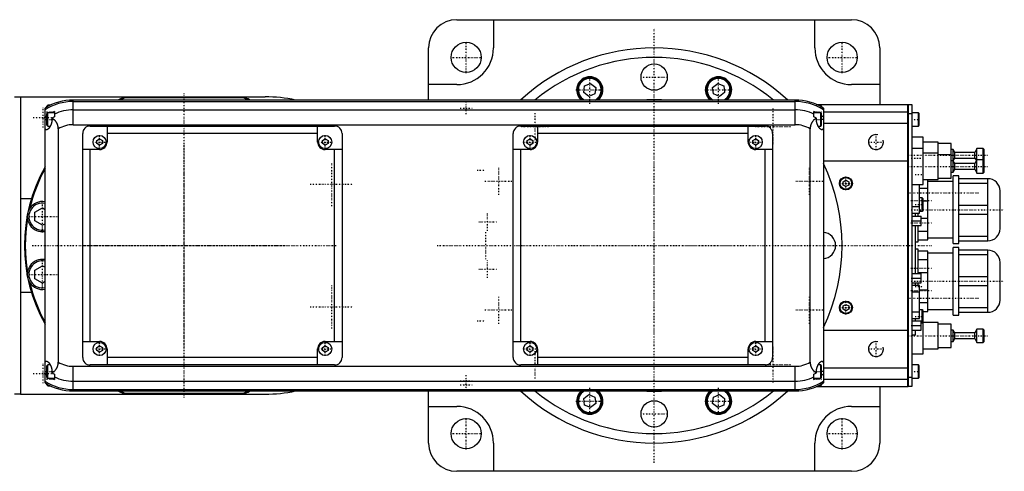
# Model space of a CAD drawing. Extents: x -705 to 186, y -120 to 120.
# Tile 3 of 3: x -338 to 186, y -120 to 120. Entities that reach past the tile are written whole.
import ezdxf

# ---------------------------------------------------------------- set-up
doc = ezdxf.new("R2010")
doc.units = 0
doc.linetypes.add('CENTER', pattern=[1.5, 0.45, -0.5, 0.05, -0.5])
for name, color, linetype in [('AM_0', 7, 'CONTINUOUS'), ('AM_10', 7, 'CONTINUOUS'), ('AM_7', 7, 'CENTER')]:
    doc.layers.add(name, color=color, linetype=linetype)

msp = doc.modelspace()

# ---------------------------------------------------------------- linework, layer by layer
at = {"layer": 'AM_0', "color": 7, "linetype": 'CONTINUOUS'}
for p, q in [((-105, 120), (105, 120)), ((-85.5, 120), (-85.5, 105)), ((85.5, 105), (85.5, 120)), ((-120, 77.32), (-120, 105)), ((120, 105), (120, 75)), ((-105, 85.5), (-120, 85.5)), ((-37.45, 81.36), (-37, 84.8)), ((-37, 84.8), (-33.8, 86.12)), ((-33.8, 86.12), (-31.05, 84.01)), ((-31.05, 84.01), (-31.5, 80.58)), ((31.05, 84.01), (33.8, 86.12)), ((31.5, 80.58), (31.05, 84.01)), ((33.8, 86.12), (37, 84.8)), ((37, 84.8), (37.45, 81.36)), ((120, 85.5), (105, 85.5)), ((-340.31, 78.97), (-337, 78.97)), ((-337, 79), (-207, 79)), ((-337, 79), (-337, -79)), ((-34.7, 79.25), (-37.45, 81.36)), ((-31.5, 80.58), (-34.7, 79.25)), ((34.7, 79.25), (31.5, 80.58)), ((37.45, 81.36), (34.7, 79.25)), ((-322.6, 74.5), (-323, 74.1)), ((-323, 73.62), (-323, 74.1)), ((-321.32, 74.5), (-322.6, 74.5)), ((-322.6, 73.84), (-322.6, 74.5)), ((75, 77.32), (-309, 77.32)), ((-309, 64.2), (-309, 77.32)), ((-309, 76.54), (75, 76.54)), ((-217.4, 78.5), (-282.6, 78.5)), ((75, 64.2), (75, 77.32)), ((86.23, 75), (135, 75)), ((88.6, 74.5), (87.32, 74.5)), ((89, 74.1), (88.6, 74.5)), ((88.6, 73.84), (88.6, 74.5)), ((89, 73.62), (89, 74.1)), ((135, -75), (135, 75)), ((135, 74.95), (135.05, 74.95)), ((135.05, 75), (137, 75)), ((135.05, 75), (135.05, -75)), ((137, 75), (137, -75)), ((-324, -73.02), (-324, 73.02)), ((-322.6, 70.5), (-323, 70.1)), ((-323, 63.9), (-323, 70.1)), ((-319, 70.5), (-322.6, 70.5)), ((-322.6, 63.5), (-322.6, 70.5)), ((-319, 71.21), (-319, 68.39)), ((-309, 72.1), (75, 72.1)), ((85, 68.39), (85, 71.21)), ((88.6, 70.5), (85, 70.5)), ((89, 70.1), (88.6, 70.5)), ((88.6, 63.5), (88.6, 70.5)), ((89, 63.9), (89, 70.1)), ((90, 73.02), (90, -73.02)), ((90, 71), (135, 71)), ((135, 69.95), (135.05, 69.95)), ((137, 70), (135.05, 70)), ((140.6, 70.5), (137, 70.5)), ((141, 70.1), (140.6, 70.5)), ((140.6, 63.5), (140.6, 70.5)), ((141, 63.9), (141, 70.1)), ((-324, 67), (-323, 67)), ((-323, 63.9), (-322.6, 63.5)), ((-322.6, 63.5), (-321.2, 63.5)), ((-320.34, 67.64), (-320.34, 67)), ((-309, 64.2), (75, 64.2)), ((-300, 63.5), (-170, 63.5)), ((-291, 63.5), (-291, 55)), ((-179, 55), (-179, 63.5)), ((-71, 63.5), (59, 63.5)), ((-62, 63.5), (-62, 55)), ((50, 55), (50, 63.5)), ((86.34, 67), (86.34, 67.64)), ((87.2, 63.5), (88.6, 63.5)), ((88.6, 63.5), (89, 63.9)), ((90, 67), (89, 67)), ((90, 65), (135, 65)), ((137, 63.5), (140.6, 63.5)), ((140.6, 63.5), (141, 63.9)), ((-317, 61.92), (-317, -61.92)), ((-304, -59.5), (-304, 59.5)), ((-179, 59.5), (-291, 59.5)), ((-166, 59.5), (-166, -59.5)), ((-75, -59.5), (-75, 59.5)), ((50, 59.5), (-62, 59.5)), ((63, 59.5), (63, -59.5)), ((83, -61.92), (83, 61.92)), ((-296.5, 55.87), (-295, 56.73)), ((-296.5, 54.13), (-296.5, 55.87)), ((-295, 53.27), (-296.5, 54.13)), ((-295, 56.73), (-293.5, 55.87)), ((-293.5, 54.13), (-295, 53.27)), ((-293.5, 55.87), (-293.5, 54.13)), ((-176.5, 55.87), (-175, 56.73)), ((-176.5, 54.13), (-176.5, 55.87)), ((-175, 53.27), (-176.5, 54.13)), ((-175, 56.73), (-173.5, 55.87)), ((-173.5, 54.13), (-175, 53.27)), ((-173.5, 55.87), (-173.5, 54.13)), ((-67.5, 55.87), (-66, 56.73)), ((-67.5, 54.13), (-67.5, 55.87)), ((-66, 53.27), (-67.5, 54.13)), ((-66, 56.73), (-64.5, 55.87)), ((-64.5, 54.13), (-66, 53.27)), ((-64.5, 55.87), (-64.5, 54.13)), ((52.5, 55.87), (54, 56.73)), ((52.5, 54.13), (52.5, 55.87)), ((54, 53.27), (52.5, 54.13)), ((54, 56.73), (55.5, 55.87)), ((55.5, 54.13), (54, 53.27)), ((55.5, 55.87), (55.5, 54.13)), ((143, 57.5), (137, 57.5)), ((143, 32.5), (143, 57.5)), ((151, 55), (143, 55)), ((151, 35), (151, 55)), ((158, 54.25), (151, 54.25)), ((158, 35.75), (158, 54.25)), ((-295, 51), (-304, 51)), ((-300, -51), (-300, 51)), ((-166, 51), (-175, 51)), ((-170, -51), (-170, 51)), ((-66, 51), (-75, 51)), ((-71, -51), (-71, 51)), ((63, 51), (54, 51)), ((59, -51), (59, 51)), ((143, 51.5), (137, 51.5)), ((151, 49), (143, 49)), ((158, 48.25), (151, 48.25)), ((159.1, 51), (158, 51)), ((160, 49.5), (159.1, 51)), ((159.1, 39), (159.1, 51)), ((170.5, 49.5), (160, 49.5)), ((160, 46.5), (160, 49.5)), ((171.7, 51.5), (170.5, 49.5)), ((170.5, 46.5), (170.5, 49.5)), ((175, 51.5), (171.7, 51.5)), ((171.7, 38.5), (171.7, 51.5)), ((175.5, 51), (175, 51.5)), ((175, 38.5), (175, 51.5)), ((175.5, 39), (175.5, 51)), ((90, 45), (135, 45)), ((159.1, 45), (158, 45)), ((159.1, 45), (160, 46.5)), ((160, 43.5), (159.1, 45)), ((160, 46.5), (170.5, 46.5)), ((170.5, 43.5), (160, 43.5)), ((160, 40.5), (160, 43.5)), ((170.5, 46.5), (171.4, 45)), ((171.7, 45.5), (170.5, 43.5)), ((170.5, 40.5), (170.5, 43.5)), ((175, 45.5), (171.7, 45.5)), ((175.5, 45), (175, 45.5)), ((158, 39), (159.1, 39)), ((162, 37), (159, 37)), ((159, 1), (159, 37)), ((159.1, 39), (160, 40.5)), ((160, 40.5), (170.5, 40.5)), ((162, 1), (162, 37)), ((170.5, 40.5), (171.7, 38.5)), ((171.7, 38.5), (175, 38.5)), ((175, 38.5), (175.5, 39)), ((100.5, 33.87), (102, 34.73)), ((100.5, 32.13), (100.5, 33.87)), ((102, 31.27), (100.5, 32.13)), ((102, 34.73), (103.5, 33.87)), ((103.5, 32.13), (102, 31.27)), ((103.5, 33.87), (103.5, 32.13)), ((137, 32.5), (143, 32.5)), ((141.1, 17.26), (141.1, 32.5)), ((143, 35), (151, 35)), ((145.5, 3), (145.5, 35)), ((159, 34), (145.5, 34)), ((151, 35.75), (158, 35.75)), ((177.5, 35.5), (162, 35.5)), ((162, 33.2), (177.5, 33.2)), ((177.5, 2.5), (177.5, 35.5)), ((141.1, 30.49), (145.5, 30.49)), ((184, 9), (184, 29)), ((-337, 25), (-331.24, 25)), ((142.6, 25.25), (141.1, 25.25)), ((143, 24.85), (142.6, 25.25)), ((142.6, 18.25), (142.6, 25.25)), ((143, 18.65), (143, 24.85)), ((145.5, 23.51), (143, 23.51)), ((177.5, 21.3), (162, 21.3)), ((-329.45, 17.66), (-325.45, 19.97)), ((-329.45, 13.04), (-329.45, 17.66)), ((-325.45, 19.97), (-324, 19.13)), ((137, 20.66), (141.1, 20.66)), ((137, 17.26), (141.1, 17.26)), ((139, 15.67), (139, 17.27)), ((140.5, 15.65), (140.5, 17.26)), ((141.1, 18.25), (142.6, 18.25)), ((142.6, 18.25), (143, 18.65)), ((162, 16.7), (177.5, 16.7)), ((-325.45, 10.73), (-329.45, 13.04)), ((-324, 11.57), (-325.45, 10.73)), ((137, 15.65), (142, 15.65)), ((137, 13.15), (142, 13.15)), ((137, 10.65), (142, 10.65)), ((139, -14.91), (139, 10.66)), ((140.5, 2), (140.5, 10.65)), ((142, 10.65), (142, 15.65)), ((142, 14.49), (145.5, 14.49)), ((145.5, 7.51), (140.5, 7.51)), ((139, 2), (140.5, 2)), ((140.5, 3), (145.5, 3)), ((145.5, 4), (159, 4)), ((159, 1), (162, 1)), ((177.5, 4.8), (162, 4.8)), ((162, 2.5), (177.5, 2.5)), ((140.5, -2), (139, -2)), ((140.5, -14.9), (140.5, -2)), ((145.5, -3), (140.5, -3)), ((145.5, -35), (145.5, -3)), ((159, -4), (145.5, -4)), ((162, -1), (159, -1)), ((159, -37), (159, -1)), ((162, -37), (162, -1)), ((177.5, -2.5), (162, -2.5)), ((162, -4.8), (177.5, -4.8)), ((177.5, -35.5), (177.5, -2.5)), ((140.5, -7.51), (145.5, -7.51)), ((184, -29), (184, -9)), ((-329.45, -13.04), (-325.45, -10.73)), ((-329.45, -17.66), (-329.45, -13.04)), ((-325.45, -10.73), (-324, -11.57)), ((137, -14.9), (142, -14.9)), ((145.5, -14.49), (140.5, -14.49)), ((142, -19.9), (142, -14.9)), ((-325.45, -19.97), (-329.45, -17.66)), ((-324, -19.13), (-325.45, -19.97)), ((137, -17.4), (142, -17.4)), ((137, -19.9), (142, -19.9)), ((139, -21.28), (139, -19.9)), ((140.5, -21.26), (140.5, -19.9)), ((177.5, -16.7), (162, -16.7)), ((-331.24, -25), (-337, -25)), ((141.1, -21.26), (137, -21.26)), ((137, -24.66), (141.1, -24.66)), ((141.1, -38.74), (141.1, -21.26)), ((141.1, -23.51), (145.5, -23.51)), ((162, -21.3), (177.5, -21.3)), ((100.5, -32.13), (102, -31.27)), ((102, -31.27), (103.5, -32.13)), ((145.5, -30.49), (141.1, -30.49)), ((100.5, -33.87), (100.5, -32.13)), ((102, -34.73), (100.5, -33.87)), ((103.5, -33.87), (102, -34.73)), ((103.5, -32.13), (103.5, -33.87)), ((137, -35.34), (141.1, -35.34)), ((142.6, -34.17), (141.1, -34.17)), ((143, -34.57), (142.6, -34.17)), ((142.6, -41.17), (142.6, -34.17)), ((143, -57.5), (143, -34.57)), ((143, -35), (145.5, -35)), ((145.5, -34), (159, -34)), ((177.5, -33.2), (162, -33.2)), ((162, -35.5), (177.5, -35.5)), ((137, -38.74), (141.1, -38.74)), ((137, -40), (142, -40)), ((139, -40.03), (139, -38.78)), ((142, -45), (142, -40)), ((142, -41.17), (142.6, -41.17)), ((142.6, -41.17), (143, -40.77)), ((151, -41), (143, -41)), ((151, -55), (151, -41)), ((158, -41.75), (151, -41.75)), ((158, -54.25), (158, -41.75)), ((159, -37), (162, -37)), ((90, -45), (135, -45)), ((137, -42.5), (142, -42.5)), ((137, -45), (142, -45)), ((139, -47.5), (139, -45.04)), ((159.1, -45), (158, -45)), ((160, -46.5), (159.1, -45)), ((159.1, -51), (159.1, -45)), ((170.5, -46.5), (160, -46.5)), ((160, -49.5), (160, -46.5)), ((171.7, -44.5), (170.5, -46.5)), ((170.5, -49.5), (170.5, -46.5)), ((175, -44.5), (171.7, -44.5)), ((171.7, -51.5), (171.7, -44.5)), ((175.5, -45), (175, -44.5)), ((175, -51.5), (175, -44.5)), ((175.5, -51), (175.5, -45)), ((-304, -51), (-295, -51)), ((-175, -51), (-166, -51)), ((-75, -51), (-66, -51)), ((54, -51), (63, -51)), ((137, -47.5), (139, -47.5)), ((158, -51), (159.1, -51)), ((159.1, -51), (160, -49.5)), ((160, -49.5), (170.5, -49.5)), ((170.5, -49.5), (171.7, -51.5)), ((171.7, -51.5), (175, -51.5)), ((175, -51.5), (175.5, -51)), ((-296.5, -54.13), (-295, -53.27)), ((-296.5, -55.87), (-296.5, -54.13)), ((-295, -56.73), (-296.5, -55.87)), ((-295, -53.27), (-293.5, -54.13)), ((-293.5, -55.87), (-295, -56.73)), ((-293.5, -54.13), (-293.5, -55.87)), ((-291, -55), (-291, -63.5)), ((-179, -63.5), (-179, -55)), ((-176.5, -54.13), (-175, -53.27)), ((-176.5, -55.87), (-176.5, -54.13)), ((-175, -56.73), (-176.5, -55.87)), ((-175, -53.27), (-173.5, -54.13)), ((-173.5, -55.87), (-175, -56.73)), ((-173.5, -54.13), (-173.5, -55.87)), ((-67.5, -54.13), (-66, -53.27)), ((-67.5, -55.87), (-67.5, -54.13)), ((-66, -56.73), (-67.5, -55.87)), ((-66, -53.27), (-64.5, -54.13)), ((-64.5, -55.87), (-66, -56.73)), ((-64.5, -54.13), (-64.5, -55.87)), ((-62, -55), (-62, -63.5)), ((50, -63.5), (50, -55)), ((52.5, -54.13), (54, -53.27)), ((52.5, -55.87), (52.5, -54.13)), ((54, -56.73), (52.5, -55.87)), ((54, -53.27), (55.5, -54.13)), ((55.5, -55.87), (54, -56.73)), ((55.5, -54.13), (55.5, -55.87)), ((137, -57.5), (143, -57.5)), ((143, -55), (151, -55)), ((151, -54.25), (158, -54.25)), ((-179, -59.5), (-291, -59.5)), ((50, -59.5), (-62, -59.5)), ((-324, -67), (-323, -67)), ((-322.6, -63.5), (-323, -63.9)), ((-323, -70.1), (-323, -63.9)), ((-321.2, -63.5), (-322.6, -63.5)), ((-322.6, -70.5), (-322.6, -63.5)), ((-320.34, -67), (-320.34, -67.64)), ((-309, -77.32), (-309, -64.2)), ((-309, -64.2), (75, -64.2)), ((-170, -63.5), (-300, -63.5)), ((59, -63.5), (-71, -63.5)), ((75, -77.32), (75, -64.2)), ((86.34, -67.64), (86.34, -67)), ((88.6, -63.5), (87.2, -63.5)), ((89, -63.9), (88.6, -63.5)), ((88.6, -70.5), (88.6, -63.5)), ((89, -70.1), (89, -63.9)), ((90, -67), (89, -67)), ((90, -65), (135, -65)), ((140.6, -63.5), (137, -63.5)), ((141, -63.9), (140.6, -63.5)), ((140.6, -70.5), (140.6, -63.5)), ((141, -70.1), (141, -63.9)), ((-323, -70.1), (-322.6, -70.5)), ((-322.6, -70.5), (-319, -70.5)), ((-319, -68.39), (-319, -71.21)), ((-309, -72.1), (75, -72.1)), ((85, -71.21), (85, -68.39)), ((85, -70.5), (88.6, -70.5)), ((88.6, -70.5), (89, -70.1)), ((90, -71), (135, -71)), ((135, -69.95), (135.05, -69.95)), ((135.05, -70), (137, -70)), ((137, -70.5), (140.6, -70.5)), ((140.6, -70.5), (141, -70.1)), ((-323, -74.1), (-323, -73.62)), ((-323, -74.1), (-322.6, -74.5)), ((-322.6, -74.5), (-322.6, -73.84)), ((-322.6, -74.5), (-321.32, -74.5)), ((-309, -76.54), (75, -76.54)), ((-309, -77.32), (75, -77.32)), ((-282.6, -78.5), (-217.4, -78.5)), ((-120, -105), (-120, -77.32)), ((86.23, -75), (135, -75)), ((87.32, -74.5), (88.6, -74.5)), ((88.6, -74.5), (88.6, -73.84)), ((88.6, -74.5), (89, -74.1)), ((89, -74.1), (89, -73.62)), ((120, -75), (120, -105)), ((135, -74.95), (135.05, -74.95)), ((137, -75), (135.05, -75)), ((-337, -78.97), (-340.31, -78.97)), ((-337, -79), (-207, -79)), ((-37.45, -81.36), (-34.7, -79.25)), ((-37, -84.8), (-37.45, -81.36)), ((-34.7, -79.25), (-31.5, -80.58)), ((-31.5, -80.58), (-31.05, -84.01)), ((31.05, -84.01), (31.5, -80.58)), ((31.5, -80.58), (34.7, -79.25)), ((34.7, -79.25), (37.45, -81.36)), ((37.45, -81.36), (37, -84.8)), ((-120, -85.5), (-105, -85.5)), ((-33.8, -86.12), (-37, -84.8)), ((-31.05, -84.01), (-33.8, -86.12)), ((33.8, -86.12), (31.05, -84.01)), ((37, -84.8), (33.8, -86.12)), ((105, -85.5), (120, -85.5)), ((-85.5, -105), (-85.5, -120)), ((85.5, -120), (85.5, -105)), ((105, -120), (-105, -120))]:
    msp.add_line(p, q, dxfattribs=at)
for points in [[(-320.34, 67, 0), (-320.34, 66.96, 0), (-320.34, 66.88, 0), (-320.34, 66.8, 0), (-320.34, 66.75, 0), (-320.34, 66.71, 0), (-320.35, 66.63, 0), (-320.35, 66.55, 0), (-320.36, 66.47, 0), (-320.36, 66.38, 0), (-320.37, 66.3, 0), (-320.37, 66.26, 0), (-320.38, 66.22, 0), (-320.39, 66.13, 0), (-320.4, 66.05, 0), (-320.41, 65.97, 0), (-320.42, 65.89, 0), (-320.43, 65.81, 0), (-320.44, 65.77, 0), (-320.45, 65.72, 0), (-320.46, 65.64, 0), (-320.48, 65.56, 0), (-320.49, 65.52, 0), (-320.49, 65.48, 0), (-320.51, 65.4, 0), (-320.53, 65.32, 0), (-320.54, 65.28, 0), (-320.55, 65.24, 0), (-320.57, 65.16, 0), (-320.59, 65.08, 0), (-320.61, 65.01, 0), (-320.63, 64.93, 0), (-320.65, 64.85, 0), (-320.67, 64.81, 0), (-320.68, 64.78, 0), (-320.7, 64.7, 0), (-320.73, 64.63, 0), (-320.75, 64.55, 0), (-320.78, 64.48, 0), (-320.8, 64.41, 0), (-320.82, 64.37, 0), (-320.83, 64.33, 0), (-320.86, 64.26, 0), (-320.88, 64.19, 0), (-320.91, 64.12, 0), (-320.94, 64.05, 0), (-320.97, 63.99, 0), (-320.98, 63.95, 0), (-321, 63.92, 0), (-321.03, 63.85, 0), (-321.06, 63.79, 0), (-321.09, 63.72, 0), (-321.12, 63.66, 0), (-321.15, 63.6, 0), (-321.17, 63.57, 0), (-321.18, 63.54, 0), (-321.21, 63.48, 0), (-321.24, 63.42, 0), (-321.28, 63.36, 0), (-321.31, 63.3, 0), (-321.34, 63.25, 0), (-321.36, 63.22, 0), (-321.37, 63.19, 0), (-321.4, 63.14, 0), (-321.44, 63.09, 0), (-321.45, 63.06, 0), (-321.47, 63.03, 0), (-321.5, 62.98, 0), (-321.53, 62.93, 0), (-321.55, 62.9, 0), (-321.57, 62.88, 0), (-321.6, 62.83, 0), (-321.64, 62.78, 0), (-321.67, 62.73, 0), (-321.7, 62.68, 0), (-321.74, 62.63, 0), (-321.76, 62.61, 0), (-321.77, 62.59, 0), (-321.81, 62.54, 0), (-321.84, 62.49, 0), (-321.88, 62.45, 0), (-321.91, 62.41, 0), (-321.95, 62.36, 0), (-321.97, 62.34, 0), (-321.98, 62.32, 0), (-322.02, 62.28, 0), (-322.05, 62.24, 0), (-322.09, 62.2, 0), (-322.13, 62.16, 0), (-322.16, 62.13, 0), (-322.18, 62.11, 0), (-322.2, 62.09, 0), (-322.23, 62.05, 0), (-322.27, 62.02, 0), (-322.3, 61.99, 0), (-322.34, 61.96, 0), (-322.37, 61.92, 0), (-322.39, 61.91, 0), (-322.41, 61.89, 0), (-322.44, 61.86, 0), (-322.48, 61.84, 0), (-322.51, 61.81, 0), (-322.54, 61.78, 0), (-322.58, 61.76, 0), (-322.59, 61.75, 0), (-322.61, 61.74, 0), (-322.64, 61.71, 0), (-322.68, 61.69, 0), (-322.69, 61.68, 0), (-322.71, 61.67, 0), (-322.74, 61.65, 0), (-322.78, 61.63, 0), (-322.79, 61.63, 0), (-322.81, 61.62, 0), (-322.84, 61.6, 0), (-322.87, 61.59, 0), (-322.9, 61.57, 0), (-322.93, 61.56, 0), (-322.96, 61.55, 0), (-322.98, 61.54, 0), (-322.99, 61.54, 0), (-323.02, 61.53, 0), (-323.05, 61.52, 0), (-323.08, 61.52, 0), (-323.11, 61.51, 0), (-323.14, 61.51, 0), (-323.15, 61.5, 0), (-323.16, 61.5, 0), (-323.19, 61.5, 0), (-323.22, 61.5, 0), (-323.23, 61.5, 0)], [(-317, 61.92, 0), (-317, 62.15, 0), (-317.01, 62.41, 0), (-317.02, 62.48, 0), (-317.02, 62.55, 0), (-317.03, 62.59, 0), (-317.03, 62.63, 0), (-317.04, 62.7, 0), (-317.04, 62.77, 0), (-317.05, 62.85, 0), (-317.06, 62.92, 0), (-317.07, 62.99, 0), (-317.07, 63.03, 0), (-317.08, 63.07, 0), (-317.09, 63.14, 0), (-317.1, 63.21, 0), (-317.11, 63.25, 0), (-317.11, 63.28, 0), (-317.13, 63.36, 0), (-317.14, 63.43, 0), (-317.15, 63.46, 0), (-317.16, 63.5, 0), (-317.17, 63.57, 0), (-317.19, 63.64, 0), (-317.21, 63.71, 0), (-317.22, 63.78, 0), (-317.24, 63.86, 0), (-317.25, 63.89, 0), (-317.26, 63.93, 0), (-317.28, 63.99, 0), (-317.3, 64.06, 0), (-317.32, 64.13, 0), (-317.35, 64.2, 0), (-317.37, 64.27, 0), (-317.38, 64.3, 0), (-317.39, 64.33, 0), (-317.42, 64.4, 0), (-317.44, 64.47, 0), (-317.47, 64.53, 0), (-317.49, 64.6, 0), (-317.52, 64.66, 0), (-317.54, 64.69, 0), (-317.55, 64.72, 0), (-317.58, 64.79, 0), (-317.61, 64.85, 0), (-317.64, 64.91, 0), (-317.67, 64.97, 0), (-317.7, 65.03, 0), (-317.71, 65.06, 0), (-317.73, 65.09, 0), (-317.76, 65.15, 0), (-317.79, 65.21, 0), (-317.83, 65.27, 0), (-317.86, 65.33, 0), (-317.89, 65.39, 0), (-317.91, 65.42, 0), (-317.93, 65.45, 0), (-317.96, 65.5, 0), (-318, 65.56, 0), (-318.02, 65.59, 0), (-318.04, 65.61, 0), (-318.07, 65.67, 0), (-318.11, 65.72, 0), (-318.13, 65.75, 0), (-318.15, 65.78, 0), (-318.19, 65.83, 0), (-318.22, 65.88, 0), (-318.26, 65.93, 0), (-318.3, 65.98, 0), (-318.34, 66.03, 0), (-318.36, 66.06, 0), (-318.38, 66.08, 0), (-318.42, 66.13, 0), (-318.46, 66.18, 0), (-318.6, 66.34, 0), (-318.86, 66.6, 0), (-319.11, 66.84, 0), (-319.38, 67.05, 0), (-319.51, 67.15, 0), (-319.65, 67.25, 0), (-319.92, 67.42, 0), (-320.2, 67.57, 0), (-320.34, 67.64, 0)], [(86.34, 67.64, 0), (86.2, 67.57, 0), (85.92, 67.42, 0), (85.64, 67.24, 0), (85.5, 67.14, 0), (85.36, 67.04, 0), (85.1, 66.82, 0), (84.84, 66.59, 0), (84.59, 66.32, 0), (84.45, 66.16, 0), (84.41, 66.11, 0), (84.37, 66.07, 0), (84.35, 66.04, 0), (84.33, 66.02, 0), (84.29, 65.97, 0), (84.25, 65.92, 0), (84.21, 65.87, 0), (84.17, 65.81, 0), (84.14, 65.76, 0), (84.12, 65.73, 0), (84.1, 65.71, 0), (84.06, 65.65, 0), (84.03, 65.6, 0), (84.01, 65.57, 0), (83.99, 65.54, 0), (83.96, 65.49, 0), (83.92, 65.43, 0), (83.9, 65.4, 0), (83.89, 65.38, 0), (83.85, 65.32, 0), (83.82, 65.26, 0), (83.79, 65.2, 0), (83.75, 65.14, 0), (83.72, 65.08, 0), (83.71, 65.05, 0), (83.69, 65.02, 0), (83.66, 64.96, 0), (83.63, 64.9, 0), (83.6, 64.83, 0), (83.57, 64.77, 0), (83.54, 64.71, 0), (83.53, 64.68, 0), (83.52, 64.64, 0), (83.49, 64.58, 0), (83.46, 64.52, 0), (83.44, 64.45, 0), (83.41, 64.39, 0), (83.39, 64.32, 0), (83.38, 64.29, 0), (83.37, 64.25, 0), (83.34, 64.19, 0), (83.32, 64.12, 0), (83.3, 64.05, 0), (83.28, 63.98, 0), (83.26, 63.92, 0), (83.25, 63.88, 0), (83.24, 63.85, 0), (83.22, 63.78, 0), (83.2, 63.71, 0), (83.19, 63.64, 0), (83.17, 63.57, 0), (83.16, 63.5, 0), (83.15, 63.46, 0), (83.14, 63.43, 0), (83.13, 63.36, 0), (83.11, 63.28, 0), (83.11, 63.25, 0), (83.1, 63.21, 0), (83.09, 63.14, 0), (83.08, 63.07, 0), (83.07, 63.03, 0), (83.07, 62.99, 0), (83.06, 62.92, 0), (83.05, 62.85, 0), (83.04, 62.77, 0), (83.04, 62.7, 0), (83.03, 62.63, 0), (83.03, 62.59, 0), (83.02, 62.55, 0), (83.02, 62.48, 0), (83.01, 62.41, 0), (83, 62.15, 0), (83, 61.92, 0)], [(89.23, 61.5, 0), (89.22, 61.5, 0), (89.19, 61.5, 0), (89.16, 61.5, 0), (89.15, 61.5, 0), (89.14, 61.51, 0), (89.11, 61.51, 0), (89.08, 61.52, 0), (89.05, 61.52, 0), (89.02, 61.53, 0), (88.99, 61.54, 0), (88.98, 61.54, 0), (88.96, 61.55, 0), (88.93, 61.56, 0), (88.9, 61.57, 0), (88.87, 61.59, 0), (88.84, 61.6, 0), (88.81, 61.62, 0), (88.79, 61.63, 0), (88.78, 61.63, 0), (88.74, 61.65, 0), (88.71, 61.67, 0), (88.69, 61.68, 0), (88.68, 61.69, 0), (88.64, 61.71, 0), (88.61, 61.74, 0), (88.59, 61.75, 0), (88.58, 61.76, 0), (88.54, 61.78, 0), (88.51, 61.81, 0), (88.48, 61.84, 0), (88.44, 61.86, 0), (88.41, 61.89, 0), (88.39, 61.91, 0), (88.37, 61.92, 0), (88.34, 61.96, 0), (88.3, 61.99, 0), (88.27, 62.02, 0), (88.23, 62.05, 0), (88.2, 62.09, 0), (88.18, 62.11, 0), (88.16, 62.13, 0), (88.13, 62.16, 0), (88.09, 62.2, 0), (88.05, 62.24, 0), (88.02, 62.28, 0), (87.98, 62.32, 0), (87.97, 62.34, 0), (87.95, 62.36, 0), (87.91, 62.41, 0), (87.88, 62.45, 0), (87.84, 62.49, 0), (87.81, 62.54, 0), (87.77, 62.59, 0), (87.76, 62.61, 0), (87.74, 62.63, 0), (87.7, 62.68, 0), (87.67, 62.73, 0), (87.64, 62.78, 0), (87.6, 62.83, 0), (87.57, 62.88, 0), (87.55, 62.9, 0), (87.53, 62.93, 0), (87.5, 62.98, 0), (87.47, 63.03, 0), (87.45, 63.06, 0), (87.44, 63.09, 0), (87.4, 63.14, 0), (87.37, 63.19, 0), (87.36, 63.22, 0), (87.34, 63.25, 0), (87.31, 63.3, 0), (87.28, 63.36, 0), (87.24, 63.42, 0), (87.21, 63.48, 0), (87.18, 63.54, 0), (87.17, 63.57, 0), (87.15, 63.6, 0), (87.12, 63.66, 0), (87.09, 63.72, 0), (87.06, 63.79, 0), (87.03, 63.85, 0), (87, 63.92, 0), (86.98, 63.95, 0), (86.97, 63.99, 0), (86.94, 64.05, 0), (86.91, 64.12, 0), (86.88, 64.19, 0), (86.86, 64.26, 0), (86.83, 64.33, 0), (86.82, 64.37, 0), (86.8, 64.41, 0), (86.78, 64.48, 0), (86.75, 64.55, 0), (86.73, 64.63, 0), (86.7, 64.7, 0), (86.68, 64.78, 0), (86.67, 64.81, 0), (86.65, 64.85, 0), (86.63, 64.93, 0), (86.61, 65.01, 0), (86.59, 65.08, 0), (86.57, 65.16, 0), (86.55, 65.24, 0), (86.54, 65.28, 0), (86.53, 65.32, 0), (86.51, 65.4, 0), (86.49, 65.48, 0), (86.49, 65.52, 0), (86.48, 65.56, 0), (86.46, 65.64, 0), (86.45, 65.72, 0), (86.44, 65.77, 0), (86.43, 65.81, 0), (86.42, 65.89, 0), (86.41, 65.97, 0), (86.4, 66.05, 0), (86.39, 66.13, 0), (86.38, 66.22, 0), (86.37, 66.26, 0), (86.37, 66.3, 0), (86.36, 66.38, 0), (86.36, 66.47, 0), (86.35, 66.55, 0), (86.35, 66.63, 0), (86.34, 66.71, 0), (86.34, 66.75, 0), (86.34, 66.8, 0), (86.34, 66.88, 0), (86.34, 66.96, 0), (86.34, 67, 0)], [(-323.23, 61.5, 0), (-323.26, 61.5, 0), (-323.31, 61.51, 0), (-323.37, 61.52, 0), (-323.39, 61.52, 0), (-323.42, 61.53, 0), (-323.47, 61.55, 0), (-323.52, 61.58, 0), (-323.57, 61.61, 0), (-323.62, 61.65, 0), (-323.66, 61.69, 0), (-323.69, 61.72, 0), (-323.71, 61.74, 0), (-323.75, 61.8, 0), (-323.79, 61.86, 0), (-323.83, 61.93, 0), (-323.86, 62, 0), (-323.9, 62.08, 0), (-323.91, 62.12, 0), (-323.93, 62.16, 0), (-323.96, 62.25, 0), (-323.99, 62.34, 0), (-324, 62.39, 0)], [(90, 62.39, 0), (89.99, 62.34, 0), (89.96, 62.25, 0), (89.93, 62.16, 0), (89.91, 62.12, 0), (89.9, 62.08, 0), (89.86, 62, 0), (89.83, 61.93, 0), (89.79, 61.86, 0), (89.75, 61.8, 0), (89.71, 61.74, 0), (89.69, 61.72, 0), (89.66, 61.69, 0), (89.62, 61.65, 0), (89.57, 61.61, 0), (89.52, 61.58, 0), (89.47, 61.55, 0), (89.42, 61.53, 0), (89.39, 61.52, 0), (89.37, 61.52, 0), (89.31, 61.51, 0), (89.26, 61.5, 0), (89.23, 61.5, 0)], [(-324, -62.39, 0), (-323.99, -62.34, 0), (-323.96, -62.25, 0), (-323.93, -62.16, 0), (-323.91, -62.12, 0), (-323.9, -62.08, 0), (-323.86, -62, 0), (-323.83, -61.93, 0), (-323.79, -61.86, 0), (-323.75, -61.8, 0), (-323.71, -61.74, 0), (-323.69, -61.72, 0), (-323.66, -61.69, 0), (-323.62, -61.65, 0), (-323.57, -61.61, 0), (-323.52, -61.58, 0), (-323.47, -61.55, 0), (-323.42, -61.53, 0), (-323.39, -61.52, 0), (-323.37, -61.52, 0), (-323.31, -61.51, 0), (-323.26, -61.5, 0), (-323.23, -61.5, 0)], [(-323.23, -61.5, 0), (-323.22, -61.5, 0), (-323.19, -61.5, 0), (-323.16, -61.5, 0), (-323.15, -61.5, 0), (-323.14, -61.51, 0), (-323.11, -61.51, 0), (-323.08, -61.52, 0), (-323.05, -61.52, 0), (-323.02, -61.53, 0), (-322.99, -61.54, 0), (-322.98, -61.54, 0), (-322.96, -61.55, 0), (-322.93, -61.56, 0), (-322.9, -61.57, 0), (-322.87, -61.59, 0), (-322.84, -61.6, 0), (-322.81, -61.62, 0), (-322.79, -61.63, 0), (-322.78, -61.63, 0), (-322.74, -61.65, 0), (-322.71, -61.67, 0), (-322.69, -61.68, 0), (-322.68, -61.69, 0), (-322.64, -61.71, 0), (-322.61, -61.74, 0), (-322.59, -61.75, 0), (-322.58, -61.76, 0), (-322.54, -61.78, 0), (-322.51, -61.81, 0), (-322.48, -61.84, 0), (-322.44, -61.86, 0), (-322.41, -61.89, 0), (-322.39, -61.91, 0), (-322.37, -61.92, 0), (-322.34, -61.96, 0), (-322.3, -61.99, 0), (-322.27, -62.02, 0), (-322.23, -62.05, 0), (-322.2, -62.09, 0), (-322.18, -62.11, 0), (-322.16, -62.13, 0), (-322.13, -62.16, 0), (-322.09, -62.2, 0), (-322.05, -62.24, 0), (-322.02, -62.28, 0), (-321.98, -62.32, 0), (-321.97, -62.34, 0), (-321.95, -62.36, 0), (-321.91, -62.41, 0), (-321.88, -62.45, 0), (-321.84, -62.49, 0), (-321.81, -62.54, 0), (-321.77, -62.59, 0), (-321.76, -62.61, 0), (-321.74, -62.63, 0), (-321.7, -62.68, 0), (-321.67, -62.73, 0), (-321.64, -62.78, 0), (-321.6, -62.83, 0), (-321.57, -62.88, 0), (-321.55, -62.9, 0), (-321.53, -62.93, 0), (-321.5, -62.98, 0), (-321.47, -63.03, 0), (-321.45, -63.06, 0), (-321.44, -63.09, 0), (-321.4, -63.14, 0), (-321.37, -63.19, 0), (-321.36, -63.22, 0), (-321.34, -63.25, 0), (-321.31, -63.3, 0), (-321.28, -63.36, 0), (-321.24, -63.42, 0), (-321.21, -63.48, 0), (-321.18, -63.54, 0), (-321.17, -63.57, 0), (-321.15, -63.6, 0), (-321.12, -63.66, 0), (-321.09, -63.72, 0), (-321.06, -63.79, 0), (-321.03, -63.85, 0), (-321, -63.92, 0), (-320.98, -63.95, 0), (-320.97, -63.99, 0), (-320.94, -64.05, 0), (-320.91, -64.12, 0), (-320.88, -64.19, 0), (-320.86, -64.26, 0), (-320.83, -64.33, 0), (-320.82, -64.37, 0), (-320.8, -64.41, 0), (-320.78, -64.48, 0), (-320.75, -64.55, 0), (-320.73, -64.63, 0), (-320.7, -64.7, 0), (-320.68, -64.78, 0), (-320.67, -64.81, 0), (-320.65, -64.85, 0), (-320.63, -64.93, 0), (-320.61, -65.01, 0), (-320.59, -65.08, 0), (-320.57, -65.16, 0), (-320.55, -65.24, 0), (-320.54, -65.28, 0), (-320.53, -65.32, 0), (-320.51, -65.4, 0), (-320.49, -65.48, 0), (-320.49, -65.52, 0), (-320.48, -65.56, 0), (-320.46, -65.64, 0), (-320.45, -65.72, 0), (-320.44, -65.77, 0), (-320.43, -65.81, 0), (-320.42, -65.89, 0), (-320.41, -65.97, 0), (-320.4, -66.05, 0), (-320.39, -66.13, 0), (-320.38, -66.22, 0), (-320.37, -66.26, 0), (-320.37, -66.3, 0), (-320.36, -66.38, 0), (-320.36, -66.47, 0), (-320.35, -66.55, 0), (-320.35, -66.63, 0), (-320.34, -66.71, 0), (-320.34, -66.75, 0), (-320.34, -66.8, 0), (-320.34, -66.88, 0), (-320.34, -66.96, 0), (-320.34, -67, 0)], [(-320.34, -67.64, 0), (-320.2, -67.57, 0), (-319.92, -67.42, 0), (-319.64, -67.24, 0), (-319.5, -67.14, 0), (-319.36, -67.04, 0), (-319.1, -66.82, 0), (-318.84, -66.59, 0), (-318.59, -66.32, 0), (-318.45, -66.16, 0), (-318.41, -66.11, 0), (-318.37, -66.07, 0), (-318.35, -66.04, 0), (-318.33, -66.02, 0), (-318.29, -65.97, 0), (-318.25, -65.92, 0), (-318.21, -65.87, 0), (-318.17, -65.81, 0), (-318.14, -65.76, 0), (-318.12, -65.73, 0), (-318.1, -65.71, 0), (-318.06, -65.65, 0), (-318.03, -65.6, 0), (-318.01, -65.57, 0), (-317.99, -65.54, 0), (-317.96, -65.49, 0), (-317.92, -65.43, 0), (-317.9, -65.4, 0), (-317.89, -65.38, 0), (-317.85, -65.32, 0), (-317.82, -65.26, 0), (-317.79, -65.2, 0), (-317.75, -65.14, 0), (-317.72, -65.08, 0), (-317.71, -65.05, 0), (-317.69, -65.02, 0), (-317.66, -64.96, 0), (-317.63, -64.9, 0), (-317.6, -64.83, 0), (-317.57, -64.77, 0), (-317.54, -64.71, 0), (-317.53, -64.68, 0), (-317.52, -64.64, 0), (-317.49, -64.58, 0), (-317.46, -64.52, 0), (-317.44, -64.45, 0), (-317.41, -64.39, 0), (-317.39, -64.32, 0), (-317.38, -64.29, 0), (-317.37, -64.25, 0), (-317.34, -64.19, 0), (-317.32, -64.12, 0), (-317.3, -64.05, 0), (-317.28, -63.98, 0), (-317.26, -63.92, 0), (-317.25, -63.88, 0), (-317.24, -63.85, 0), (-317.22, -63.78, 0), (-317.2, -63.71, 0), (-317.19, -63.64, 0), (-317.17, -63.57, 0), (-317.16, -63.5, 0), (-317.15, -63.46, 0), (-317.14, -63.43, 0), (-317.13, -63.36, 0), (-317.11, -63.28, 0), (-317.11, -63.25, 0), (-317.1, -63.21, 0), (-317.09, -63.14, 0), (-317.08, -63.07, 0), (-317.07, -63.03, 0), (-317.07, -62.99, 0), (-317.06, -62.92, 0), (-317.05, -62.85, 0), (-317.04, -62.77, 0), (-317.04, -62.7, 0), (-317.03, -62.63, 0), (-317.03, -62.59, 0), (-317.02, -62.55, 0), (-317.02, -62.48, 0), (-317.01, -62.41, 0), (-317, -62.15, 0), (-317, -61.92, 0)], [(83, -61.92, 0), (83, -62.15, 0), (83.01, -62.41, 0), (83.02, -62.48, 0), (83.02, -62.55, 0), (83.03, -62.59, 0), (83.03, -62.63, 0), (83.04, -62.7, 0), (83.04, -62.77, 0), (83.05, -62.85, 0), (83.06, -62.92, 0), (83.07, -62.99, 0), (83.07, -63.03, 0), (83.08, -63.07, 0), (83.09, -63.14, 0), (83.1, -63.21, 0), (83.11, -63.25, 0), (83.11, -63.28, 0), (83.13, -63.36, 0), (83.14, -63.43, 0), (83.15, -63.46, 0), (83.16, -63.5, 0), (83.17, -63.57, 0), (83.19, -63.64, 0), (83.21, -63.71, 0), (83.22, -63.78, 0), (83.24, -63.86, 0), (83.25, -63.89, 0), (83.26, -63.93, 0), (83.28, -63.99, 0), (83.3, -64.06, 0), (83.32, -64.13, 0), (83.35, -64.2, 0), (83.37, -64.27, 0), (83.38, -64.3, 0), (83.39, -64.33, 0), (83.42, -64.4, 0), (83.44, -64.47, 0), (83.47, -64.53, 0), (83.49, -64.6, 0), (83.52, -64.66, 0), (83.54, -64.69, 0), (83.55, -64.72, 0), (83.58, -64.79, 0), (83.61, -64.85, 0), (83.64, -64.91, 0), (83.67, -64.97, 0), (83.7, -65.03, 0), (83.71, -65.06, 0), (83.73, -65.09, 0), (83.76, -65.15, 0), (83.79, -65.21, 0), (83.83, -65.27, 0), (83.86, -65.33, 0), (83.89, -65.39, 0), (83.91, -65.42, 0), (83.93, -65.45, 0), (83.96, -65.5, 0), (84, -65.56, 0), (84.02, -65.59, 0), (84.04, -65.61, 0), (84.07, -65.67, 0), (84.11, -65.72, 0), (84.13, -65.75, 0), (84.15, -65.78, 0), (84.19, -65.83, 0), (84.22, -65.88, 0), (84.26, -65.93, 0), (84.3, -65.98, 0), (84.34, -66.03, 0), (84.36, -66.06, 0), (84.38, -66.08, 0), (84.42, -66.13, 0), (84.46, -66.18, 0), (84.6, -66.34, 0), (84.86, -66.6, 0), (85.11, -66.84, 0), (85.38, -67.05, 0), (85.51, -67.15, 0), (85.65, -67.25, 0), (85.92, -67.42, 0), (86.2, -67.57, 0), (86.34, -67.64, 0)], [(86.34, -67, 0), (86.34, -66.96, 0), (86.34, -66.88, 0), (86.34, -66.8, 0), (86.34, -66.75, 0), (86.34, -66.71, 0), (86.35, -66.63, 0), (86.35, -66.55, 0), (86.36, -66.47, 0), (86.36, -66.38, 0), (86.37, -66.3, 0), (86.37, -66.26, 0), (86.38, -66.22, 0), (86.39, -66.13, 0), (86.4, -66.05, 0), (86.41, -65.97, 0), (86.42, -65.89, 0), (86.43, -65.81, 0), (86.44, -65.77, 0), (86.45, -65.72, 0), (86.46, -65.64, 0), (86.48, -65.56, 0), (86.49, -65.52, 0), (86.49, -65.48, 0), (86.51, -65.4, 0), (86.53, -65.32, 0), (86.54, -65.28, 0), (86.55, -65.24, 0), (86.57, -65.16, 0), (86.59, -65.08, 0), (86.61, -65.01, 0), (86.63, -64.93, 0), (86.65, -64.85, 0), (86.67, -64.81, 0), (86.68, -64.78, 0), (86.7, -64.7, 0), (86.73, -64.63, 0), (86.75, -64.55, 0), (86.78, -64.48, 0), (86.8, -64.41, 0), (86.82, -64.37, 0), (86.83, -64.33, 0), (86.86, -64.26, 0), (86.88, -64.19, 0), (86.91, -64.12, 0), (86.94, -64.05, 0), (86.97, -63.99, 0), (86.98, -63.95, 0), (87, -63.92, 0), (87.03, -63.85, 0), (87.06, -63.79, 0), (87.09, -63.72, 0), (87.12, -63.66, 0), (87.15, -63.6, 0), (87.17, -63.57, 0), (87.18, -63.54, 0), (87.21, -63.48, 0), (87.24, -63.42, 0), (87.28, -63.36, 0), (87.31, -63.3, 0), (87.34, -63.25, 0), (87.36, -63.22, 0), (87.37, -63.19, 0), (87.4, -63.14, 0), (87.44, -63.09, 0), (87.45, -63.06, 0), (87.47, -63.03, 0), (87.5, -62.98, 0), (87.53, -62.93, 0), (87.55, -62.9, 0), (87.57, -62.88, 0), (87.6, -62.83, 0), (87.64, -62.78, 0), (87.67, -62.73, 0), (87.7, -62.68, 0), (87.74, -62.63, 0), (87.76, -62.61, 0), (87.77, -62.59, 0), (87.81, -62.54, 0), (87.84, -62.49, 0), (87.88, -62.45, 0), (87.91, -62.41, 0), (87.95, -62.36, 0), (87.97, -62.34, 0), (87.98, -62.32, 0), (88.02, -62.28, 0), (88.05, -62.24, 0), (88.09, -62.2, 0), (88.13, -62.16, 0), (88.16, -62.13, 0), (88.18, -62.11, 0), (88.2, -62.09, 0), (88.23, -62.05, 0), (88.27, -62.02, 0), (88.3, -61.99, 0), (88.34, -61.96, 0), (88.37, -61.92, 0), (88.39, -61.91, 0), (88.41, -61.89, 0), (88.44, -61.86, 0), (88.48, -61.84, 0), (88.51, -61.81, 0), (88.54, -61.78, 0), (88.58, -61.76, 0), (88.59, -61.75, 0), (88.61, -61.74, 0), (88.64, -61.71, 0), (88.68, -61.69, 0), (88.69, -61.68, 0), (88.71, -61.67, 0), (88.74, -61.65, 0), (88.78, -61.63, 0), (88.79, -61.63, 0), (88.81, -61.62, 0), (88.84, -61.6, 0), (88.87, -61.59, 0), (88.9, -61.57, 0), (88.93, -61.56, 0), (88.96, -61.55, 0), (88.98, -61.54, 0), (88.99, -61.54, 0), (89.02, -61.53, 0), (89.05, -61.52, 0), (89.08, -61.52, 0), (89.11, -61.51, 0), (89.14, -61.51, 0), (89.15, -61.5, 0), (89.16, -61.5, 0), (89.19, -61.5, 0), (89.22, -61.5, 0), (89.23, -61.5, 0)], [(89.23, -61.5, 0), (89.26, -61.5, 0), (89.31, -61.51, 0), (89.37, -61.52, 0), (89.39, -61.52, 0), (89.42, -61.53, 0), (89.47, -61.55, 0), (89.52, -61.58, 0), (89.57, -61.61, 0), (89.62, -61.65, 0), (89.66, -61.69, 0), (89.69, -61.72, 0), (89.71, -61.74, 0), (89.75, -61.8, 0), (89.79, -61.86, 0), (89.83, -61.93, 0), (89.86, -62, 0), (89.9, -62.08, 0), (89.91, -62.12, 0), (89.93, -62.16, 0), (89.96, -62.25, 0), (89.99, -62.34, 0), (90, -62.39, 0)]]:
    msp.add_polyline3d(points, dxfattribs=at)
for centre, radius in [((-100, 100), 8), ((100, 100), 8), ((0, 89.5), 7), ((-295, 55), 3.5), ((-175, 55), 3.5), ((-66, 55), 3.5), ((54, 55), 3.5), ((102, 33), 3.5), ((102, 33), 3.1), ((102, -33), 3.5), ((102, -33), 3.1), ((-295, -55), 3.5), ((-175, -55), 3.5), ((-66, -55), 3.5), ((54, -55), 3.5), ((0, -89.5), 7), ((-100, -100), 8), ((100, -100), 8)]:
    msp.add_circle(centre, radius, dxfattribs=at)
for centre, radius, start, end in [((-105, 105), 15, 90, 180), ((105, 105), 15, 0, 90), ((-105, 105), 19.5, 270, 0), ((0, 0), 105, 47.424, 132.576), ((105, 105), 19.5, 180, 270), ((0, 0), 100, 50.6421, 129.3579), ((-34.25, 82.69), 7, 309.9375, 230.0625), ((-34.25, 82.69), 6.5, 304.3378, 235.6622), ((34.25, 82.69), 7, 309.9375, 230.0625), ((34.25, 82.69), 6.5, 304.3378, 235.6622), ((-34.25, 82.69), 6.1, 298.3731, 241.6269), ((34.25, 82.69), 6.1, 298.3731, 241.6269), ((-207, 0), 79, 78.1627, 90), ((-309, 49), 28.32, 90, 121.9826), ((-309, 49), 27.54, 90, 122.9962), ((-250, 0), 85, 112.5524, 114.5434), ((-250, 0), 84.5, 111.7215, 113.7901), ((-250, 0), 84.5, 66.2099, 68.2785), ((-250, 0), 85, 65.4566, 67.4476), ((0, 0), 77.5, 86.0942, 93.9058), ((75, 49), 28.32, 58.0174, 90), ((75, 49), 27.54, 57.0038, 90), ((-309, 49), 24.36, 125.0787, 128.0065), ((-309, 49), 24.36, 114.2363, 118.0453), ((-309, 49), 21.81, 117.2848, 121.3127), ((-309, 49), 23.1, 90, 115.6559), ((75, 49), 23.1, 64.3441, 90), ((75, 49), 24.36, 61.9547, 65.7637), ((75, 49), 21.81, 58.6873, 62.7152), ((75, 49), 24.36, 51.9935, 54.9213), ((-309, 49), 15.2, 90, 121.7569), ((-300, 59.5), 4, 90, 180), ((-170, 59.5), 4, 0, 90), ((-71, 59.5), 4, 90, 180), ((59, 59.5), 4, 0, 90), ((75, 49), 15.2, 58.2431, 90), ((-295, 55), 4, 270, 0), ((-175, 55), 4, 180, 270), ((-66, 55), 4, 270, 0), ((54, 55), 4, 180, 270), ((0, 0), 100, 334.1581, 25.8419), ((-250, 0), 85, 150.5271, 209.4729), ((-250, 0), 84.5, 151.1326, 166.5225), ((177.5, 29), 6.5, 0, 90), ((-325.45, 15.35), 8, 79.5268, 280.4732), ((-325.45, 15.35), 7.2, 78.3477, 281.6523), ((-250, 0), 84.5, 170.4775, 189.5225), ((89.5, 0), 7, 274.096, 85.904), ((177.5, 9), 6.5, 270, 0), ((177.5, -9), 6.5, 0, 90), ((-325.45, -15.35), 8, 79.5268, 280.4732), ((-325.45, -15.35), 7.2, 78.3477, 281.6523), ((-250, 0), 84.5, 193.4775, 208.8674), ((177.5, -29), 6.5, 270, 0), ((-295, -55), 4, 0, 90), ((-175, -55), 4, 90, 180), ((-66, -55), 4, 0, 90), ((54, -55), 4, 90, 180), ((-309, -49), 15.2, 238.2431, 270), ((-300, -59.5), 4, 180, 270), ((-170, -59.5), 4, 270, 0), ((-71, -59.5), 4, 180, 270), ((59, -59.5), 4, 270, 0), ((75, -49), 15.2, 270, 301.7569), ((-309, -49), 21.81, 238.6873, 242.7152), ((75, -49), 21.81, 297.2848, 301.3127), ((-309, -49), 24.36, 231.9935, 234.9213), ((-309, -49), 27.54, 237.0038, 270), ((-309, -49), 28.32, 238.0174, 270), ((-309, -49), 24.36, 241.9547, 245.7637), ((-309, -49), 23.1, 244.3441, 270), ((75, -49), 23.1, 270, 295.6559), ((75, -49), 27.54, 270, 302.9962), ((75, -49), 28.32, 270, 301.9826), ((75, -49), 24.36, 294.2363, 298.0453), ((75, -49), 24.36, 305.0787, 308.0065), ((-250, 0), 85, 245.4566, 247.4476), ((-250, 0), 84.5, 246.2099, 248.2785), ((-250, 0), 84.5, 291.7215, 293.7901), ((-250, 0), 85, 292.5524, 294.5434), ((-207, 0), 79, 270, 281.8373), ((0, 0), 105, 227.424, 312.576), ((0, 0), 100, 230.6421, 309.3579), ((-34.25, -82.69), 7, 129.9375, 50.0625), ((-34.25, -82.69), 6.5, 124.3378, 55.6622), ((-34.25, -82.69), 6.1, 118.3731, 61.6269), ((0, 0), 77.5, 266.0942, 273.9058), ((34.25, -82.69), 7, 129.9375, 50.0625), ((34.25, -82.69), 6.5, 124.3378, 55.6622), ((34.25, -82.69), 6.1, 118.3731, 61.6269), ((-105, -105), 19.5, 0, 90), ((105, -105), 19.5, 90, 180), ((-105, -105), 15, 180, 270), ((105, -105), 15, 270, 0)]:
    msp.add_arc(centre, radius, start, end, dxfattribs=at)
at = {"layer": 'AM_10', "color": 7, "linetype": 'CONTINUOUS'}
for centre in [(118, 55), (118, -55)]:
    msp.add_arc(centre, 4, 75, 15, dxfattribs=at)
at = {"layer": 'AM_7', "color": 4, "linetype": 'CENTER'}
for p, q in [((0, -115.5), (0, 115.5)), ((-100, 91.6), (-100, 108.4)), ((100, 91.6), (100, 108.4)), ((-108.4, 100), (-91.6, 100)), ((91.6, 100), (108.4, 100)), ((-34.25, 75.34), (-34.25, 90.04)), ((-7.35, 89.5), (7.35, 89.5)), ((34.25, 75.34), (34.25, 90.04)), ((-250, -80.85), (-250, 80.85)), ((-41.6, 82.69), (-26.9, 82.69)), ((26.9, 82.69), (41.6, 82.69)), ((-100, 69.85), (-100, 76.15)), ((-325, 62.75), (-325, 73.25)), ((-323.2, 71), (-318.8, 71)), ((-103.15, 73), (-96.85, 73)), ((-63.29, 55.94), (-63.29, 70.64)), ((63.29, 53.84), (63.29, 72.74)), ((84.8, 71), (89.2, 71)), ((-330.25, 68), (-319.75, 68)), ((-323.2, 67), (-318.8, 67)), ((-70.64, 63.29), (-55.94, 63.29)), ((53.84, 63.29), (72.74, 63.29)), ((84.8, 67), (89.2, 67)), ((136.8, 67), (141.2, 67)), ((-295, 51.33), (-295, 58.68)), ((-175, 51.33), (-175, 58.68)), ((-66, 51.33), (-66, 58.68)), ((54, 51.33), (54, 58.68)), ((118, 50.8), (118, 59.2)), ((-298.68, 55), (-291.32, 55)), ((-250, -54.07), (-250, 54.08)), ((-178.68, 55), (-171.32, 55)), ((-69.67, 55), (-62.33, 55)), ((50.33, 55), (57.67, 55)), ((113.8, 55), (122.2, 55)), ((0, -47.25), (0, 47.25)), ((135.07, 48), (177.43, 48)), ((-171.47, 20.98), (-171.47, 44.08)), ((135.07, 42), (177.43, 42)), ((136.75, 46.45), (142.25, 46.45)), ((-94.2, 40), (-89.8, 40)), ((-82.69, 26.9), (-82.69, 41.6)), ((82.69, 26.9), (82.69, 41.6)), ((102, 29.33), (102, 36.68)), ((138.8, 37.67), (143.2, 37.67)), ((-183.02, 32.53), (-159.92, 32.53)), ((-90.04, 34.25), (-75.34, 34.25)), ((75.34, 34.25), (90.04, 34.25)), ((98.33, 33), (105.67, 33)), ((135.3, 28), (172.7, 28)), ((-325.45, 6.95), (-325.45, 23.75)), ((136.5, 24), (147.5, 24)), ((138.8, 21.75), (143.2, 21.75)), ((-88.6, 7.78), (-88.6, 17.23)), ((136.75, 19), (186.25, 19)), ((-333.85, 15.35), (-317.05, 15.35)), ((-93.32, 12.5), (-83.88, 12.5)), ((136.5, 12), (147.5, 12)), ((136.75, 13.15), (142.25, 13.15)), ((-89.5, -7.35), (-89.5, 7.35)), ((-330.85, 0), (-169.15, 0)), ((-304.07, 0), (-195.93, 0)), ((-115.5, 0), (147.5, 0)), ((-47.25, 0), (47.25, 0)), ((-325.45, -23.75), (-325.45, -6.95)), ((-88.6, -17.22), (-88.6, -7.77)), ((-333.85, -15.35), (-317.05, -15.35)), ((-93.32, -12.5), (-83.88, -12.5)), ((136.5, -12), (147.5, -12)), ((136.75, -17.4), (142.25, -17.4)), ((136.75, -19), (186.25, -19)), ((-171.47, -44.08), (-171.47, -20.98)), ((136.5, -24), (147.5, -24)), ((138.8, -21.75), (143.2, -21.75)), ((-82.69, -41.6), (-82.69, -26.9)), ((82.69, -41.6), (82.69, -26.9)), ((102, -36.67), (102, -29.32)), ((135.3, -28), (172.7, -28)), ((-183.02, -32.53), (-159.92, -32.53)), ((-90.04, -34.25), (-75.34, -34.25)), ((75.34, -34.25), (90.04, -34.25)), ((98.33, -33), (105.67, -33)), ((-94.2, -40), (-89.8, -40)), ((138.8, -37.67), (143.2, -37.67)), ((136.75, -42.5), (142.25, -42.5)), ((-295, -58.67), (-295, -51.32)), ((-175, -58.67), (-175, -51.32)), ((-66, -58.67), (-66, -51.32)), ((54, -58.67), (54, -51.32)), ((118, -59.2), (118, -50.8)), ((135.07, -48), (177.43, -48)), ((-298.68, -55), (-291.32, -55)), ((-178.68, -55), (-171.32, -55)), ((-69.67, -55), (-62.33, -55)), ((-63.29, -70.64), (-63.29, -55.94)), ((50.33, -55), (57.67, -55)), ((63.29, -72.74), (63.29, -53.84)), ((113.8, -55), (122.2, -55)), ((-325, -73.25), (-325, -62.75)), ((-330.25, -68), (-319.75, -68)), ((-323.2, -67), (-318.8, -67)), ((-70.64, -63.29), (-55.94, -63.29)), ((53.84, -63.29), (72.74, -63.29)), ((84.8, -67), (89.2, -67)), ((136.8, -67), (141.2, -67)), ((-323.2, -71), (-318.8, -71)), ((-103.15, -72), (-96.85, -72)), ((-100, -77.15), (-100, -68.85)), ((84.8, -71), (89.2, -71)), ((-103.15, -74), (-96.85, -74)), ((-34.25, -90.04), (-34.25, -75.34)), ((34.25, -90.04), (34.25, -75.34)), ((-41.6, -82.69), (-26.9, -82.69)), ((26.9, -82.69), (41.6, -82.69)), ((-100, -108.4), (-100, -91.6)), ((-7.35, -89.5), (7.35, -89.5)), ((100, -108.4), (100, -91.6)), ((-108.4, -100), (-91.6, -100)), ((91.6, -100), (108.4, -100))]:
    msp.add_line(p, q, dxfattribs=at)

doc.saveas('drawing.dxf')
